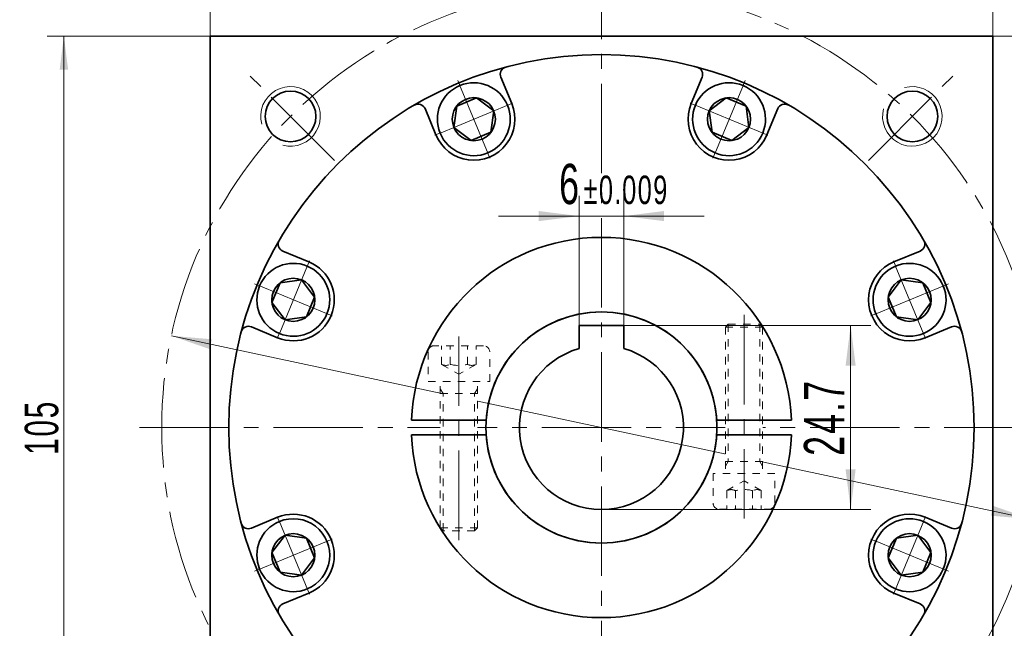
# Model space of a CAD drawing. Header units: millimetres. Extents: x 3821 to 4581, y -174 to 374.
# Tile 6 of 8: x 4209 to 4341, y 206 to 288. Entities that reach past the tile are written whole.
import ezdxf

# ---------------------------------------------------------------- set-up
doc = ezdxf.new("R2010")
doc.units = ezdxf.units.MM
doc.set_wipeout_variables(frame=1)
doc.linetypes.add('点画线', pattern=[18, 12, -2, 2, -2])
doc.linetypes.add('虚线', pattern=[2, 1, -1])
doc.layers.get('0').update_dxf_attribs({"lineweight": 35})
for name, color, linetype, lineweight in [('中心线层', 1, '点画线', 18), ('尺寸线层', 3, 'Continuous', 18), ('粗实线层', 7, 'Continuous', 35), ('虚线层', 6, '虚线', 18)]:
    doc.layers.add(name, color=color, linetype=linetype, lineweight=lineweight)
doc.styles.add('标准', font='txt', dxfattribs={"width": 0.667})
doc.dimstyles.new('a4-1-1', dxfattribs={"dimtxt": 3, "dimasz": 3, "dimexe": 1.5, "dimexo": 0, "dimgap": 0.5, "dimtad": 1, "dimdec": 3, "dimdsep": 46, "dimtxsty": '标准', "dimblk": '_CAXARROW', "dimcen": 0, "dimdle": 6, "dimazin": 2, "dimtfac": 0.707107, "dimtdec": 3, "dimtix": 1, "dimtmove": 2, "dimatfit": 3, "dimfxl": 0, "dimfrac": 2, "dimtolj": 1, "dimarcsym": 0})
doc.dimstyles.new('a4-1-1.5', dxfattribs={"dimtxt": 4.5, "dimasz": 4.5, "dimexe": 2.25, "dimexo": 0, "dimgap": 0.75, "dimtad": 1, "dimdec": 3, "dimdsep": 46, "dimtxsty": '标准', "dimblk": '_CAXARROW', "dimcen": 0, "dimdle": 9, "dimazin": 2, "dimtfac": 0.707107, "dimtdec": 3, "dimtix": 1, "dimtmove": 2, "dimatfit": 3, "dimfxl": 0, "dimfrac": 2, "dimtolj": 1, "dimarcsym": 0})

# ---------------------------------------------------------------- blocks, each defined once
blk = doc.blocks.new('*X19')
at = {"layer": '尺寸线层', "linetype": 'Continuous'}
for points in [[(4234.45, 303.31), (4239.85, 303.98), (4239.85, 302.63)], [(4339.45, 303.31), (4334.05, 303.98), (4334.05, 302.63)]]:
    blk.add_hatch(color=0, dxfattribs=at).paths.add_polyline_path(points, flags=0)
at = {"layer": '尺寸线层', "color": 0, "linetype": 'Continuous'}
for p, q in [((4234.45, 285.41), (4234.45, 306.01)), ((4339.45, 285.41), (4339.45, 306.01)), ((4234.45, 303.31), (4339.45, 303.31))]:
    blk.add_line(p, q, dxfattribs=at)
at = {"layer": '尺寸线层', "color": 0, "insert": (4286.95, 306.88), "char_height": 5.4, "width": 14.0022, "attachment_point": 5, "line_spacing_factor": 1.15057, "style": '标准'}
blk.add_mtext('\\T1.1;105', dxfattribs=at)
blk = doc.blocks.new('_CAXARROW')
blk.add_hatch(color=0).paths.add_polyline_path([(0, 0), (-1, 0.125), (-1, -0.125)], flags=0)
blk = doc.blocks.new('*X20')
at = {"layer": '尺寸线层', "linetype": 'Continuous'}
for points in [[(4214.82, 285.41), (4215.39, 280.91), (4214.26, 280.91)], [(4214.82, 180.41), (4215.39, 184.91), (4214.26, 184.91)]]:
    blk.add_hatch(color=0, dxfattribs=at).paths.add_polyline_path(points, flags=0)
at = {"layer": '尺寸线层', "color": 0, "linetype": 'Continuous'}
for p, q in [((4234.45, 285.41), (4212.57, 285.41)), ((4214.82, 285.41), (4214.82, 180.41)), ((4234.45, 180.41), (4212.57, 180.41))]:
    blk.add_line(p, q, dxfattribs=at)
at = {"layer": '尺寸线层', "color": 0, "insert": (4211.85, 232.91), "char_height": 4.5, "width": 11.6685, "attachment_point": 5, "rotation": 90, "line_spacing_factor": 1.15057, "style": '标准'}
blk.add_mtext('\\T1.1;105', dxfattribs=at)
blk = doc.blocks.new('*X21')
at = {"layer": '中心线层', "linetype": '点画线', "lineweight": 18}
for p, q in [((0, -5.64), (0, 5.64)), ((-5.64, 0), (5.64, 0))]:
    blk.add_line(p, q, dxfattribs=at)
at = {"layer": '粗实线层'}
for p, q in [((-2.89, 0), (-1.44, 2.5)), ((-1.44, 2.5), (1.44, 2.5)), ((2.89, 0), (1.44, 2.5)), ((2.89, 0), (1.44, 2.5)), ((-2.89, 0), (-1.44, -2.5)), ((2.89, 0), (1.44, -2.5)), ((-1.44, -2.5), (1.44, -2.5))]:
    blk.add_line(p, q, dxfattribs=at)
blk.add_circle((0, 0), 2.89, dxfattribs=at)
for start, end in [(0, 180), (180, 360)]:
    blk.add_arc((0, 0), 4.89, start, end, dxfattribs=at)
blk = doc.blocks.new('*X26')
at = {"layer": '尺寸线层', "linetype": 'Continuous'}
for points in [[(4229.25, 245.21), (4234.39, 243.42), (4234.67, 244.74)], [(4344.65, 220.61), (4339.23, 221.08), (4339.51, 222.4)]]:
    blk.add_hatch(color=0, dxfattribs=at).paths.add_polyline_path(points, flags=0)
at = {"layer": '尺寸线层', "color": 0, "linetype": 'Continuous'}
blk.add_line((4363.01, 216.7), (4229.25, 245.21), dxfattribs=at)
at = {"layer": '尺寸线层', "color": 0, "insert": (4358.13, 221.64), "char_height": 5.4, "width": 23.2228, "attachment_point": 5, "rotation": 347.9695, "line_spacing_factor": 1.15057, "style": '标准'}
blk.add_mtext('\\T1.1;%%C118', dxfattribs=at)
blk = doc.blocks.new('*X28')
at = {"layer": '中心线层'}
blk.add_line((21.25, 0), (-6.07, 0), dxfattribs=at)
at = {"layer": '虚线层'}
for p, q in [((0, 4.14), (-3.99, 4.14)), ((0, -4.14), (0, 4.14)), ((-4.82, 3.31), (-4.82, -3.31)), ((-2.32, 2.31), (-4.82, 2.31)), ((-2.32, 2.31), (-0.99, 0)), ((19.62, 2.5), (0, 2.5)), ((1.6, 2.12), (0.95, 2.5)), ((1.6, -2.5), (1.6, 2.5)), ((20, 2.12), (1.6, 2.12)), ((19.62, 2.5), (19.62, -2.5)), ((20, 2.12), (19.62, 2.5)), ((20, 2.12), (20, -2.12)), ((-2.32, 1.15), (-4.82, 1.15)), ((-2.32, -2.31), (-0.99, 0)), ((-2.32, -1.15), (-4.82, -1.15)), ((-2.32, -2.31), (-4.82, -2.31)), ((19.62, -2.5), (0, -2.5)), ((1.6, -2.12), (0.95, -2.5)), ((20, -2.12), (1.6, -2.12)), ((20, -2.12), (19.62, -2.5)), ((-3.99, -4.14), (0, -4.14))]:
    blk.add_line(p, q, dxfattribs=at)
for centre, radius, start, end in [((-3.99, 3.31), 0.828, 90, 180), ((-3.47, 1.73), 1.29, 333.4349, 26.5651), ((-6.71, 0), 4.54, 345.2529, 14.7471), ((-3.47, -1.73), 1.29, 333.4349, 26.5651), ((-3.99, -3.31), 0.828, 180, 270)]:
    blk.add_arc(centre, radius, start, end, dxfattribs=at)
blk = doc.blocks.new('45ghkkl_2')
for points in [[(19.13, 13.85), (18.47, 13.85), (18.47, 13.85), (17, 13.85), (17, 13.85), (16.63, 13.47), (16.63, 13.47), (16.63, -4.55), (16.63, -4.55), (16.63, -5.2), (16.63, -5.2), (16.63, -6.15), (16.63, -6.15), (14.99, -6.15), (14.99, -6.15), (14.99, -10.15), (14.99, -10.15), (14.99, -10.19), (14.99, -10.23), (15, -10.28), (15, -10.32), (15.01, -10.36), (15.03, -10.4), (15.04, -10.44), (15.06, -10.48), (15.08, -10.52), (15.1, -10.56), (15.12, -10.6), (15.14, -10.63), (15.17, -10.67), (15.2, -10.7), (15.23, -10.73), (15.26, -10.76), (15.29, -10.79), (15.33, -10.82), (15.36, -10.84), (15.4, -10.86), (15.44, -10.88), (15.48, -10.9), (15.52, -10.92), (15.56, -10.93), (15.6, -10.95), (15.64, -10.96), (15.68, -10.96), (15.73, -10.97), (15.77, -10.97), (15.81, -10.97), (15.81, -10.97), (16.82, -10.97), (16.82, -10.97), (17.97, -10.97), (17.97, -10.97), (18.47, -10.97), (18.47, -10.97), (19.13, -10.97), (19.13, -10.97), (20.28, -10.97), (20.28, -10.97), (21.44, -10.97), (21.44, -10.97), (22.44, -10.97), (22.44, -10.97), (22.48, -10.97), (22.52, -10.97), (22.57, -10.96), (22.61, -10.96), (22.65, -10.95), (22.69, -10.93), (22.74, -10.92), (22.78, -10.9), (22.81, -10.88), (22.85, -10.86), (22.89, -10.84), (22.93, -10.82), (22.96, -10.79), (22.99, -10.76), (23.02, -10.73), (23.05, -10.7), (23.08, -10.67), (23.11, -10.63), (23.13, -10.6), (23.16, -10.56), (23.18, -10.52), (23.19, -10.48), (23.21, -10.44), (23.23, -10.4), (23.24, -10.36), (23.25, -10.32), (23.26, -10.28), (23.26, -10.23), (23.27, -10.19), (23.27, -10.15), (23.27, -10.15), (23.27, -6.15), (23.27, -6.15), (21.63, -6.15), (21.63, -6.15), (21.63, -5.2), (21.63, -5.2), (21.63, -4.55), (21.63, -4.55), (21.63, 13.47), (21.63, 13.47), (21.25, 13.85), (21.25, 13.85)], [(-19.13, -13.85), (-18.47, -13.85), (-18.47, -13.85), (-17, -13.85), (-17, -13.85), (-16.63, -13.47), (-16.63, -13.47), (-16.63, 4.55), (-16.63, 4.55), (-16.63, 5.2), (-16.63, 5.2), (-16.63, 6.15), (-16.63, 6.15), (-14.99, 6.15), (-14.99, 6.15), (-14.99, 10.15), (-14.99, 10.15), (-14.99, 10.19), (-14.99, 10.23), (-15, 10.28), (-15, 10.32), (-15.01, 10.36), (-15.03, 10.4), (-15.04, 10.44), (-15.06, 10.48), (-15.08, 10.52), (-15.1, 10.56), (-15.12, 10.6), (-15.14, 10.63), (-15.17, 10.67), (-15.2, 10.7), (-15.23, 10.73), (-15.26, 10.76), (-15.29, 10.79), (-15.33, 10.82), (-15.36, 10.84), (-15.4, 10.86), (-15.44, 10.88), (-15.48, 10.9), (-15.52, 10.92), (-15.56, 10.93), (-15.6, 10.95), (-15.64, 10.96), (-15.68, 10.96), (-15.73, 10.97), (-15.77, 10.97), (-15.81, 10.97), (-15.81, 10.97), (-16.82, 10.97), (-16.82, 10.97), (-17.97, 10.97), (-17.97, 10.97), (-18.47, 10.97), (-18.47, 10.97), (-19.13, 10.97), (-19.13, 10.97), (-20.28, 10.97), (-20.28, 10.97), (-21.44, 10.97), (-21.44, 10.97), (-22.44, 10.97), (-22.44, 10.97), (-22.48, 10.97), (-22.52, 10.97), (-22.57, 10.96), (-22.61, 10.96), (-22.65, 10.95), (-22.69, 10.93), (-22.74, 10.92), (-22.78, 10.9), (-22.81, 10.88), (-22.85, 10.86), (-22.89, 10.84), (-22.93, 10.82), (-22.96, 10.79), (-22.99, 10.76), (-23.02, 10.73), (-23.05, 10.7), (-23.08, 10.67), (-23.11, 10.63), (-23.13, 10.6), (-23.16, 10.56), (-23.18, 10.52), (-23.19, 10.48), (-23.21, 10.44), (-23.23, 10.4), (-23.24, 10.36), (-23.25, 10.32), (-23.26, 10.28), (-23.26, 10.23), (-23.27, 10.19), (-23.27, 10.15), (-23.27, 10.15), (-23.27, 6.15), (-23.27, 6.15), (-21.63, 6.15), (-21.63, 6.15), (-21.63, 5.2), (-21.63, 5.2), (-21.63, 4.55), (-21.63, 4.55), (-21.63, -13.47), (-21.63, -13.47), (-21.25, -13.85), (-21.25, -13.85)]]:
    blk.add_wipeout(points).dxf.layer = '粗实线层'
at = {"layer": '粗实线层'}
for p, q in [((-25.48, 1), (-15.47, 1)), ((15.47, 1), (25.48, 1)), ((-25.48, -1), (-15.47, -1)), ((15.47, -1), (25.48, -1))]:
    blk.add_line(p, q, dxfattribs=at)
for radius, start, end in [(25.5, 2.2475, 177.7525), (15.5, 3.6991, 176.3009), (25.5, 182.2475, 357.7525), (15.5, 183.6991, 356.3009)]:
    blk.add_arc((0, 0), radius, start, end, dxfattribs=at)
for p, rotation in [((19.13, -6.15), 90), ((-19.13, 6.15), 270)]:
    blk.add_blockref('*X28', p, dxfattribs=dict(at, rotation=rotation))
blk = doc.blocks.new('*X29')
at = {"layer": '尺寸线层', "linetype": 'Continuous'}
for points in [[(4320.39, 246.61), (4321.06, 241.21), (4319.71, 241.21)], [(4320.39, 221.91), (4321.06, 227.31), (4319.71, 227.31)]]:
    blk.add_hatch(color=0, dxfattribs=at).paths.add_polyline_path(points, flags=0)
at = {"layer": '尺寸线层', "color": 0, "linetype": 'Continuous'}
for p, q in [((4289.95, 246.61), (4323.09, 246.61)), ((4320.39, 246.61), (4320.39, 221.91)), ((4286.95, 221.91), (4323.09, 221.91))]:
    blk.add_line(p, q, dxfattribs=at)
at = {"layer": '尺寸线层', "color": 0, "insert": (4316.82, 234.26), "char_height": 5.4, "width": 19.7573, "attachment_point": 5, "rotation": 90, "line_spacing_factor": 1.15057, "style": '标准'}
blk.add_mtext('\\T1.1;24.7', dxfattribs=at)
blk = doc.blocks.new('*X31')
at = {"layer": '尺寸线层', "color": 0, "char_height": 5.4, "attachment_point": 1, "line_spacing_factor": 1.15057, "style": '标准'}
for s, insert, width in [('\\T1.1;6', (4281.27, 268.27), 63.0097), ('\\T1.1;{\\H0.707107x;%%P0.009}', (4284.55, 266.69), 52.8645)]:
    blk.add_mtext(s, dxfattribs=dict(at, insert=insert, width=width))
blk = doc.blocks.new('*X30')
at = {"layer": '尺寸线层', "linetype": 'Continuous'}
for points in [[(4283.95, 261.26), (4278.55, 260.59), (4278.55, 261.94)], [(4289.95, 261.26), (4295.35, 260.59), (4295.35, 261.94)]]:
    blk.add_hatch(color=0, dxfattribs=at).paths.add_polyline_path(points, flags=0)
at = {"layer": '尺寸线层', "color": 0, "linetype": 'Continuous'}
for p, q in [((4283.95, 246.61), (4283.95, 263.96)), ((4289.95, 246.61), (4289.95, 263.96)), ((4300.75, 261.26), (4273.15, 261.26))]:
    blk.add_line(p, q, dxfattribs=at)
at = {"layer": '尺寸线层', "color": 0}
blk.add_blockref('*X31', (0, 0), dxfattribs=at)
blk = doc.blocks.new('*X47')
at = {"layer": '尺寸线层', "linetype": 'Continuous'}
for points in [[(4407.9, 285.41), (4407.52, 282.41), (4408.27, 282.41)], [(4407.9, 38.41), (4407.52, 41.41), (4408.27, 41.41)]]:
    blk.add_hatch(color=0, dxfattribs=at).paths.add_polyline_path(points, flags=0)
at = {"layer": '尺寸线层', "color": 0, "linetype": 'Continuous'}
for p, q in [((4339.45, 285.41), (4409.4, 285.41)), ((4407.9, 38.41), (4407.9, 285.41)), ((4331.95, 38.41), (4409.4, 38.41))]:
    blk.add_line(p, q, dxfattribs=at)
at = {"layer": '尺寸线层', "color": 0, "insert": (4404.92, 161.91), "char_height": 5, "width": 13.2174, "attachment_point": 5, "rotation": 90, "line_spacing_factor": 1.15057, "style": '标准'}
blk.add_mtext('\\T1.1;247', dxfattribs=at)
blk = doc.blocks.new('*X48')
at = {"layer": '尺寸线层', "linetype": 'Continuous'}
for points in [[(4369.85, 232.91), (4370.22, 229.91), (4369.47, 229.91)], [(4369.85, 38.41), (4370.22, 41.41), (4369.47, 41.41)]]:
    blk.add_hatch(color=0, dxfattribs=at).paths.add_polyline_path(points, flags=0)
at = {"layer": '尺寸线层', "color": 0, "linetype": 'Continuous'}
for p, q in [((4348.95, 232.91), (4371.35, 232.91)), ((4369.85, 232.91), (4369.85, 38.41)), ((4331.95, 38.41), (4371.35, 38.41))]:
    blk.add_line(p, q, dxfattribs=at)
at = {"layer": '尺寸线层', "color": 0, "insert": (4366.88, 135.66), "char_height": 5, "width": 23.1179, "attachment_point": 5, "rotation": 90, "line_spacing_factor": 1.15057, "style": '标准'}
blk.add_mtext('\\T1.1;194.5', dxfattribs=at)

msp = doc.modelspace()

# ---------------------------------------------------------------- linework, layer by layer
at = {"color": 7, "linetype": 'Continuous', "lineweight": 0}
for centre, start, end in [((4245.2315, 274.6294), 255, 195), ((4245.2315, 274.6294), 255, 195), ((4328.6701, 274.6294), 165, 105), ((4328.6701, 274.6294), 165, 105)]:
    msp.add_arc(centre, 4, start, end, dxfattribs=at)
at = {"layer": '中心线层'}
for p, q in [((4286.9508, 33.0031), (4286.9508, 293.6722)), ((4251.128, 268.7329), (4239.2323, 280.6286)), ((4322.7736, 268.7329), (4334.6693, 280.6286)), ((4224.9508, 232.9101), (4348.9508, 232.9101))]:
    msp.add_line(p, q, dxfattribs=at)
at = {"layer": '粗实线层'}
for p, q in [((4234.4508, 285.4101), (4234.4508, 180.4101)), ((4234.4508, 285.4101), (4339.4508, 285.4101)), ((4339.4508, 285.4101), (4339.4508, 180.4101)), ((4298.9945, 276.3585), (4300.4552, 279.8849)), ((4264.7444, 272.149), (4263.2837, 275.6754)), ((4326.1896, 255.1165), (4329.716, 256.5772)), ((4243.5024, 244.9539), (4239.976, 246.4145)), ((4330.3991, 220.8664), (4333.9256, 219.4057)), ((4247.7119, 210.7037), (4244.1855, 209.243))]:
    msp.add_line(p, q, dxfattribs=at)
for centre, radius in [((4286.9508, 232.9101), 50), ((4245.2315, 274.6294), 3.4), ((4328.6701, 274.6294), 3.4)]:
    msp.add_circle(centre, radius, dxfattribs=at)
for centre, radius, start, end in [((4274.3702, 280.2676), 1, 104.877013, 202.500025), ((4299.5313, 280.2676), 1, 337.499975, 75.122987), ((4262.3598, 275.2927), 1, 22.499975, 120.122987), ((4269.8257, 274.2537), 5.5, 202.5, 22.5), ((4304.0759, 274.2537), 5.5, 157.5, 337.5), ((4311.5418, 275.2927), 1, 59.877013, 157.500025), ((4244.5682, 257.5011), 1, 149.877013, 247.500025), ((4329.3334, 257.5011), 1, 292.499975, 30.122987), ((4245.6072, 250.0352), 5.5, 247.5, 67.5), ((4328.2944, 250.0352), 5.5, 112.5, 292.5), ((4239.5933, 245.4907), 1, 67.499975, 165.122987), ((4334.3082, 245.4907), 1, 14.877013, 112.500025), ((4245.6072, 215.785), 5.5, 292.5, 112.5), ((4328.2944, 215.785), 5.5, 67.5, 247.5), ((4239.5933, 220.3296), 1, 194.877013, 292.500025), ((4334.3082, 220.3296), 1, 247.499975, 345.122987), ((4244.5682, 208.3191), 1, 112.499975, 210.122987), ((4329.3334, 208.3191), 1, 329.877013, 67.500025)]:
    msp.add_arc(centre, radius, start, end, dxfattribs=at)

# ---------------------------------------------------------------- dimensions: what is measured, and where the dimension line sits
at = {"layer": '尺寸线层'}
for base, p2, angle, dimstyle, picture, middle in [((4339.4508, 303.3056), (4339.4508, 285.4101), 0, 'a4-1-1', '*X19', (4286.9508, 306.8764)), ((4214.8227, 180.4101), (4234.4508, 180.4101), 270, 'a4-1-1.5', '*X20', (4211.847, 232.9101))]:
    dim = msp.add_linear_dim(base=base, p1=(4234.4508, 285.4101), p2=p2, angle=angle, dimstyle=dimstyle, override={"dimsah": 1, "dimtfill": 1, "dimtzin": 8}, dxfattribs=at)
    dim.commit()
    dim.dimension.update_dxf_attribs({"geometry": picture, "text_midpoint": middle})

# ---------------------------------------------------------------- next in the draw order: wipeouts: each hides what was drawn before it
for points in [[(4274.3435, 276.125), (4274.3329, 276.1504), (4274.3222, 276.1757), (4274.3113, 276.2009), (4274.3003, 276.2261), (4274.2891, 276.2512), (4274.2778, 276.2763), (4274.2664, 276.3012), (4274.2548, 276.3262), (4274.2431, 276.351), (4274.2312, 276.3758), (4274.2192, 276.4005), (4274.2071, 276.4252), (4274.1948, 276.4498), (4274.1824, 276.4743), (4274.1699, 276.4987), (4274.1572, 276.5231), (4274.1444, 276.5474), (4274.1314, 276.5716), (4274.1183, 276.5958), (4274.1051, 276.6199), (4274.0918, 276.6439), (4274.0783, 276.6678), (4274.0646, 276.6917), (4274.0509, 276.7154), (4274.037, 276.7391), (4274.0229, 276.7628), (4274.0088, 276.7863), (4273.9945, 276.8098), (4273.98, 276.8332), (4273.9655, 276.8565), (4273.9655, 276.8565), (4273.8393, 277.0471), (4273.7044, 277.2315), (4273.5611, 277.4095), (4273.4095, 277.5806), (4273.2502, 277.7444), (4273.0833, 277.9006), (4272.9094, 278.0488), (4272.7287, 278.1888), (4272.5417, 278.3201), (4272.3487, 278.4426), (4272.1502, 278.5559), (4271.9467, 278.6598), (4271.7385, 278.7541), (4271.5261, 278.8385), (4271.31, 278.913), (4271.0907, 278.9773), (4270.8686, 279.0312), (4270.6443, 279.0747), (4270.4181, 279.1077), (4270.1907, 279.1301), (4269.9624, 279.1418), (4269.7339, 279.1429), (4269.5056, 279.1332), (4269.2779, 279.1129), (4269.0515, 279.082), (4268.8267, 279.0406), (4268.6042, 278.9887), (4268.3843, 278.9264), (4268.1675, 278.854), (4267.9544, 278.7715), (4267.9544, 278.7715), (4267.7453, 278.6791), (4267.5408, 278.5771), (4267.3413, 278.4656), (4267.1472, 278.3449), (4266.959, 278.2153), (4266.777, 278.077), (4266.6017, 277.9304), (4266.4335, 277.7758), (4266.2726, 277.6134), (4266.1195, 277.4437), (4265.9745, 277.2671), (4265.8379, 277.0838), (4265.71, 276.8944), (4265.5911, 276.6992), (4265.4815, 276.4987), (4265.3813, 276.2933), (4265.2909, 276.0834), (4265.2104, 275.8695), (4265.1399, 275.6521), (4265.0797, 275.4317), (4265.0298, 275.2086), (4264.9905, 274.9835), (4264.9616, 274.7568), (4264.9434, 274.529), (4264.9359, 274.3005), (4264.9391, 274.072), (4264.9529, 273.8439), (4264.9774, 273.6167), (4265.0124, 273.3908), (4265.058, 273.1669), (4265.058, 273.1669), (4265.0642, 273.1401), (4265.0705, 273.1134), (4265.077, 273.0867), (4265.0836, 273.06), (4265.0904, 273.0334), (4265.0973, 273.0068), (4265.1044, 272.9802), (4265.1117, 272.9537), (4265.119, 272.9273), (4265.1266, 272.9008), (4265.1342, 272.8745), (4265.1421, 272.8481), (4265.15, 272.8218), (4265.1582, 272.7956), (4265.1664, 272.7694), (4265.1748, 272.7432), (4265.1834, 272.7171), (4265.1921, 272.691), (4265.201, 272.665), (4265.21, 272.6391), (4265.2191, 272.6132), (4265.2284, 272.5873), (4265.2378, 272.5615), (4265.2474, 272.5357), (4265.2571, 272.51), (4265.267, 272.4844), (4265.277, 272.4588), (4265.2872, 272.4333), (4265.2975, 272.4078), (4265.3079, 272.3824), (4265.3079, 272.3824), (4265.4121, 272.1485), (4265.5283, 271.9204), (4265.6563, 271.6987), (4265.7957, 271.484), (4265.9462, 271.2769), (4266.1073, 271.0779), (4266.2786, 270.8877), (4266.4596, 270.7066), (4266.6499, 270.5353), (4266.8489, 270.3742), (4267.056, 270.2237), (4267.2707, 270.0843), (4267.4924, 269.9563), (4267.7205, 269.8401), (4267.9544, 269.7359), (4268.1934, 269.6442), (4268.4369, 269.5651), (4268.6841, 269.4988), (4268.9346, 269.4456), (4269.1874, 269.4056), (4269.442, 269.3788), (4269.6977, 269.3654), (4269.9537, 269.3654), (4270.2094, 269.3788), (4270.464, 269.4056), (4270.7168, 269.4456), (4270.9672, 269.4988), (4271.2145, 269.5651), (4271.458, 269.6442), (4271.697, 269.7359), (4271.697, 269.7359), (4271.9309, 269.8401), (4272.159, 269.9563), (4272.3807, 270.0843), (4272.5954, 270.2237), (4272.8025, 270.3742), (4273.0015, 270.5353), (4273.1917, 270.7066), (4273.3728, 270.8877), (4273.5441, 271.0779), (4273.7052, 271.2769), (4273.8557, 271.484), (4273.9951, 271.6987), (4274.1231, 271.9204), (4274.2393, 272.1485), (4274.3435, 272.3824), (4274.4352, 272.6214), (4274.5143, 272.8649), (4274.5806, 273.1122), (4274.6338, 273.3626), (4274.6739, 273.6154), (4274.7006, 273.8701), (4274.714, 274.1257), (4274.714, 274.3817), (4274.7006, 274.6374), (4274.6739, 274.892), (4274.6338, 275.1449), (4274.5806, 275.3953), (4274.5143, 275.6426), (4274.4352, 275.886)], [(4308.5936, 272.3824), (4308.6041, 272.4078), (4308.6144, 272.4333), (4308.6245, 272.4588), (4308.6345, 272.4844), (4308.6444, 272.51), (4308.6541, 272.5357), (4308.6637, 272.5615), (4308.6732, 272.5873), (4308.6825, 272.6132), (4308.6916, 272.6391), (4308.7006, 272.665), (4308.7094, 272.691), (4308.7182, 272.7171), (4308.7267, 272.7432), (4308.7351, 272.7694), (4308.7434, 272.7956), (4308.7515, 272.8218), (4308.7595, 272.8481), (4308.7673, 272.8745), (4308.775, 272.9008), (4308.7825, 272.9273), (4308.7899, 272.9537), (4308.7971, 272.9802), (4308.8042, 273.0068), (4308.8111, 273.0334), (4308.8179, 273.06), (4308.8246, 273.0867), (4308.831, 273.1134), (4308.8374, 273.1401), (4308.8436, 273.1669), (4308.8436, 273.1669), (4308.8891, 273.3908), (4308.9242, 273.6167), (4308.9487, 273.8439), (4308.9625, 274.072), (4308.9656, 274.3005), (4308.9581, 274.529), (4308.9399, 274.7568), (4308.9111, 274.9835), (4308.8717, 275.2086), (4308.8219, 275.4317), (4308.7616, 275.6521), (4308.6912, 275.8695), (4308.6107, 276.0834), (4308.5202, 276.2933), (4308.4201, 276.4987), (4308.3104, 276.6992), (4308.1915, 276.8944), (4308.0637, 277.0838), (4307.9271, 277.2671), (4307.7821, 277.4437), (4307.629, 277.6134), (4307.4681, 277.7758), (4307.2998, 277.9304), (4307.1245, 278.077), (4306.9426, 278.2153), (4306.7543, 278.3449), (4306.5602, 278.4656), (4306.3607, 278.5771), (4306.1562, 278.6791), (4305.9472, 278.7715), (4305.9472, 278.7715), (4305.7341, 278.854), (4305.5173, 278.9264), (4305.2974, 278.9887), (4305.0748, 279.0406), (4304.8501, 279.082), (4304.6236, 279.1129), (4304.396, 279.1332), (4304.1676, 279.1429), (4303.9391, 279.1418), (4303.7109, 279.1301), (4303.4834, 279.1077), (4303.2573, 279.0747), (4303.0329, 279.0312), (4302.8108, 278.9773), (4302.5915, 278.913), (4302.3754, 278.8385), (4302.1631, 278.7541), (4301.9549, 278.6598), (4301.7513, 278.5559), (4301.5529, 278.4426), (4301.3599, 278.3201), (4301.1729, 278.1888), (4300.9922, 278.0488), (4300.8182, 277.9006), (4300.6514, 277.7444), (4300.492, 277.5806), (4300.3405, 277.4095), (4300.1971, 277.2315), (4300.0622, 277.0471), (4299.9361, 276.8565), (4299.9361, 276.8565), (4299.9215, 276.8332), (4299.9071, 276.8098), (4299.8928, 276.7863), (4299.8786, 276.7628), (4299.8646, 276.7391), (4299.8507, 276.7154), (4299.8369, 276.6917), (4299.8233, 276.6678), (4299.8098, 276.6439), (4299.7964, 276.6199), (4299.7832, 276.5958), (4299.7701, 276.5716), (4299.7572, 276.5474), (4299.7443, 276.5231), (4299.7317, 276.4987), (4299.7191, 276.4743), (4299.7067, 276.4498), (4299.6944, 276.4252), (4299.6823, 276.4005), (4299.6703, 276.3758), (4299.6585, 276.351), (4299.6467, 276.3262), (4299.6352, 276.3012), (4299.6237, 276.2763), (4299.6124, 276.2512), (4299.6013, 276.2261), (4299.5903, 276.2009), (4299.5794, 276.1757), (4299.5687, 276.1504), (4299.5581, 276.125), (4299.5581, 276.125), (4299.4663, 275.886), (4299.3872, 275.6426), (4299.321, 275.3953), (4299.2677, 275.1449), (4299.2277, 274.892), (4299.2009, 274.6374), (4299.1875, 274.3817), (4299.1875, 274.1257), (4299.2009, 273.8701), (4299.2277, 273.6154), (4299.2677, 273.3626), (4299.321, 273.1122), (4299.3872, 272.8649), (4299.4663, 272.6214), (4299.5581, 272.3824), (4299.6622, 272.1485), (4299.7784, 271.9204), (4299.9065, 271.6987), (4300.0459, 271.484), (4300.1964, 271.2769), (4300.3575, 271.0779), (4300.5288, 270.8877), (4300.7098, 270.7066), (4300.9001, 270.5353), (4301.099, 270.3742), (4301.3061, 270.2237), (4301.5208, 270.0843), (4301.7426, 269.9563), (4301.9707, 269.8401), (4302.2045, 269.7359), (4302.2045, 269.7359), (4302.4435, 269.6442), (4302.687, 269.5651), (4302.9343, 269.4988), (4303.1847, 269.4456), (4303.4376, 269.4056), (4303.6922, 269.3788), (4303.9479, 269.3654), (4304.2039, 269.3654), (4304.4595, 269.3788), (4304.7141, 269.4056), (4304.967, 269.4456), (4305.2174, 269.4988), (4305.4647, 269.5651), (4305.7082, 269.6442), (4305.9472, 269.7359), (4306.1811, 269.8401), (4306.4092, 269.9563), (4306.6309, 270.0843), (4306.8456, 270.2237), (4307.0527, 270.3742), (4307.2517, 270.5353), (4307.4419, 270.7066), (4307.6229, 270.8877), (4307.7942, 271.0779), (4307.9554, 271.2769), (4308.1058, 271.484), (4308.2453, 271.6987), (4308.3733, 271.9204), (4308.4895, 272.1485)], [(4247.4785, 254.553), (4247.4531, 254.5634), (4247.4276, 254.5737), (4247.4021, 254.5839), (4247.3765, 254.5939), (4247.3508, 254.6037), (4247.3251, 254.6135), (4247.2994, 254.6231), (4247.2736, 254.6325), (4247.2477, 254.6418), (4247.2218, 254.6509), (4247.1959, 254.6599), (4247.1698, 254.6688), (4247.1438, 254.6775), (4247.1177, 254.686), (4247.0915, 254.6945), (4247.0653, 254.7027), (4247.0391, 254.7108), (4247.0128, 254.7188), (4246.9864, 254.7266), (4246.9601, 254.7343), (4246.9336, 254.7418), (4246.9072, 254.7492), (4246.8807, 254.7565), (4246.8541, 254.7635), (4246.8275, 254.7705), (4246.8009, 254.7773), (4246.7742, 254.7839), (4246.7475, 254.7904), (4246.7208, 254.7967), (4246.694, 254.8029), (4246.694, 254.8029), (4246.4701, 254.8485), (4246.2442, 254.8835), (4246.017, 254.908), (4245.7889, 254.9218), (4245.5604, 254.925), (4245.3319, 254.9174), (4245.1041, 254.8992), (4244.8774, 254.8704), (4244.6523, 254.8311), (4244.4292, 254.7812), (4244.2088, 254.721), (4243.9914, 254.6505), (4243.7775, 254.57), (4243.5676, 254.4795), (4243.3622, 254.3794), (4243.1616, 254.2698), (4242.9665, 254.1509), (4242.777, 254.023), (4242.5938, 253.8864), (4242.4172, 253.7414), (4242.2475, 253.5883), (4242.0851, 253.4274), (4241.9305, 253.2592), (4241.7838, 253.0839), (4241.6456, 252.9019), (4241.516, 252.7137), (4241.3953, 252.5196), (4241.2838, 252.3201), (4241.1818, 252.1156), (4241.0894, 251.9065), (4241.0894, 251.9065), (4241.0069, 251.6934), (4240.9344, 251.4766), (4240.8722, 251.2567), (4240.8203, 251.0342), (4240.7788, 250.8094), (4240.7479, 250.583), (4240.7277, 250.3553), (4240.718, 250.127), (4240.7191, 249.8984), (4240.7308, 249.6702), (4240.7532, 249.4428), (4240.7862, 249.2166), (4240.8297, 248.9922), (4240.8836, 248.7702), (4240.9479, 248.5508), (4241.0223, 248.3348), (4241.1068, 248.1224), (4241.2011, 247.9142), (4241.305, 247.7107), (4241.4183, 247.5122), (4241.5408, 247.3192), (4241.6721, 247.1322), (4241.8121, 246.9515), (4241.9603, 246.7775), (4242.1165, 246.6107), (4242.2803, 246.4513), (4242.4514, 246.2998), (4242.6294, 246.1564), (4242.8138, 246.0215), (4243.0044, 245.8954), (4243.0044, 245.8954), (4243.0277, 245.8809), (4243.0511, 245.8664), (4243.0746, 245.8521), (4243.0981, 245.838), (4243.1217, 245.8239), (4243.1454, 245.81), (4243.1692, 245.7963), (4243.1931, 245.7826), (4243.217, 245.7691), (4243.241, 245.7558), (4243.2651, 245.7425), (4243.2893, 245.7295), (4243.3135, 245.7165), (4243.3378, 245.7037), (4243.3622, 245.691), (4243.3866, 245.6784), (4243.4111, 245.666), (4243.4357, 245.6538), (4243.4604, 245.6416), (4243.4851, 245.6296), (4243.5099, 245.6178), (4243.5347, 245.6061), (4243.5596, 245.5945), (4243.5846, 245.5831), (4243.6097, 245.5718), (4243.6348, 245.5606), (4243.66, 245.5496), (4243.6852, 245.5387), (4243.7105, 245.528), (4243.7358, 245.5174), (4243.7358, 245.5174), (4243.9749, 245.4257), (4244.2183, 245.3466), (4244.4656, 245.2803), (4244.716, 245.2271), (4244.9689, 245.187), (4245.2235, 245.1603), (4245.4792, 245.1469), (4245.7352, 245.1469), (4245.9908, 245.1603), (4246.2454, 245.187), (4246.4983, 245.2271), (4246.7487, 245.2803), (4246.996, 245.3466), (4247.2395, 245.4257), (4247.4785, 245.5174), (4247.7124, 245.6216), (4247.9405, 245.7378), (4248.1622, 245.8658), (4248.3769, 246.0052), (4248.584, 246.1557), (4248.783, 246.3168), (4248.9732, 246.4881), (4249.1543, 246.6691), (4249.3256, 246.8594), (4249.4867, 247.0583), (4249.6371, 247.2655), (4249.7766, 247.4802), (4249.9046, 247.7019), (4250.0208, 247.93), (4250.1249, 248.1639), (4250.1249, 248.1639), (4250.2167, 248.4029), (4250.2958, 248.6464), (4250.3621, 248.8936), (4250.4153, 249.1441), (4250.4553, 249.3969), (4250.4821, 249.6515), (4250.4955, 249.9072), (4250.4955, 250.1632), (4250.4821, 250.4189), (4250.4553, 250.6735), (4250.4153, 250.9263), (4250.3621, 251.1767), (4250.2958, 251.424), (4250.2167, 251.6675), (4250.1249, 251.9065), (4250.0208, 252.1404), (4249.9046, 252.3685), (4249.7766, 252.5902), (4249.6371, 252.8049), (4249.4867, 253.012), (4249.3256, 253.211), (4249.1543, 253.4012), (4248.9732, 253.5823), (4248.783, 253.7536), (4248.584, 253.9147), (4248.3769, 254.0652), (4248.1622, 254.2046), (4247.9405, 254.3326), (4247.7124, 254.4488)], [(4330.1657, 245.5174), (4330.1911, 245.528), (4330.2164, 245.5387), (4330.2416, 245.5496), (4330.2668, 245.5606), (4330.2919, 245.5718), (4330.3169, 245.5831), (4330.3419, 245.5945), (4330.3668, 245.6061), (4330.3917, 245.6178), (4330.4165, 245.6296), (4330.4412, 245.6416), (4330.4658, 245.6538), (4330.4904, 245.666), (4330.5149, 245.6784), (4330.5394, 245.691), (4330.5638, 245.7037), (4330.5881, 245.7165), (4330.6123, 245.7295), (4330.6365, 245.7425), (4330.6605, 245.7558), (4330.6845, 245.7691), (4330.7085, 245.7826), (4330.7323, 245.7963), (4330.7561, 245.81), (4330.7798, 245.8239), (4330.8034, 245.838), (4330.827, 245.8521), (4330.8505, 245.8664), (4330.8738, 245.8809), (4330.8971, 245.8954), (4330.8971, 245.8954), (4331.0877, 246.0215), (4331.2722, 246.1564), (4331.4502, 246.2998), (4331.6213, 246.4513), (4331.7851, 246.6107), (4331.9413, 246.7775), (4332.0895, 246.9515), (4332.2294, 247.1322), (4332.3608, 247.3192), (4332.4832, 247.5122), (4332.5966, 247.7107), (4332.7005, 247.9142), (4332.7948, 248.1224), (4332.8792, 248.3348), (4332.9537, 248.5508), (4333.0179, 248.7702), (4333.0719, 248.9922), (4333.1154, 249.2166), (4333.1484, 249.4428), (4333.1707, 249.6702), (4333.1825, 249.8984), (4333.1835, 250.127), (4333.1739, 250.3553), (4333.1536, 250.583), (4333.1227, 250.8094), (4333.0813, 251.0342), (4333.0294, 251.2567), (4332.9671, 251.4766), (4332.8947, 251.6934), (4332.8122, 251.9065), (4332.8122, 251.9065), (4332.7198, 252.1156), (4332.6178, 252.3201), (4332.5063, 252.5196), (4332.3856, 252.7137), (4332.256, 252.9019), (4332.1177, 253.0839), (4331.9711, 253.2592), (4331.8164, 253.4274), (4331.6541, 253.5883), (4331.4844, 253.7414), (4331.3078, 253.8864), (4331.1245, 254.023), (4330.9351, 254.1509), (4330.7399, 254.2698), (4330.5394, 254.3794), (4330.334, 254.4795), (4330.1241, 254.57), (4329.9102, 254.6505), (4329.6928, 254.721), (4329.4723, 254.7812), (4329.2493, 254.8311), (4329.0242, 254.8704), (4328.7974, 254.8992), (4328.5696, 254.9174), (4328.3412, 254.925), (4328.1127, 254.9218), (4327.8846, 254.908), (4327.6573, 254.8835), (4327.4315, 254.8485), (4327.2075, 254.8029), (4327.2075, 254.8029), (4327.1808, 254.7967), (4327.154, 254.7904), (4327.1273, 254.7839), (4327.1007, 254.7773), (4327.074, 254.7705), (4327.0475, 254.7635), (4327.0209, 254.7565), (4326.9944, 254.7492), (4326.9679, 254.7418), (4326.9415, 254.7343), (4326.9151, 254.7266), (4326.8888, 254.7188), (4326.8625, 254.7108), (4326.8362, 254.7027), (4326.81, 254.6945), (4326.7839, 254.686), (4326.7578, 254.6775), (4326.7317, 254.6688), (4326.7057, 254.6599), (4326.6797, 254.6509), (4326.6538, 254.6418), (4326.628, 254.6325), (4326.6022, 254.6231), (4326.5764, 254.6135), (4326.5507, 254.6037), (4326.5251, 254.5939), (4326.4995, 254.5839), (4326.474, 254.5737), (4326.4485, 254.5634), (4326.4231, 254.553), (4326.4231, 254.553), (4326.1892, 254.4488), (4325.9611, 254.3326), (4325.7394, 254.2046), (4325.5247, 254.0652), (4325.3175, 253.9147), (4325.1186, 253.7536), (4324.9283, 253.5823), (4324.7473, 253.4012), (4324.576, 253.211), (4324.4149, 253.012), (4324.2644, 252.8049), (4324.125, 252.5902), (4323.997, 252.3685), (4323.8807, 252.1404), (4323.7766, 251.9065), (4323.6849, 251.6675), (4323.6058, 251.424), (4323.5395, 251.1767), (4323.4863, 250.9263), (4323.4462, 250.6735), (4323.4195, 250.4189), (4323.4061, 250.1632), (4323.4061, 249.9072), (4323.4195, 249.6515), (4323.4462, 249.3969), (4323.4863, 249.1441), (4323.5395, 248.8936), (4323.6058, 248.6464), (4323.6849, 248.4029), (4323.7766, 248.1639), (4323.7766, 248.1639), (4323.8807, 247.93), (4323.997, 247.7019), (4324.125, 247.4802), (4324.2644, 247.2655), (4324.4149, 247.0583), (4324.576, 246.8594), (4324.7473, 246.6691), (4324.9283, 246.4881), (4325.1186, 246.3168), (4325.3175, 246.1557), (4325.5247, 246.0052), (4325.7394, 245.8658), (4325.9611, 245.7378), (4326.1892, 245.6216), (4326.4231, 245.5174), (4326.6621, 245.4257), (4326.9056, 245.3466), (4327.1528, 245.2803), (4327.4033, 245.2271), (4327.6561, 245.187), (4327.9107, 245.1603), (4328.1664, 245.1469), (4328.4224, 245.1469), (4328.6781, 245.1603), (4328.9327, 245.187), (4329.1855, 245.2271), (4329.4359, 245.2803), (4329.6832, 245.3466), (4329.9267, 245.4257)], [(4243.7358, 220.3028), (4243.7105, 220.2922), (4243.6852, 220.2815), (4243.66, 220.2706), (4243.6348, 220.2596), (4243.6097, 220.2484), (4243.5846, 220.2372), (4243.5596, 220.2257), (4243.5347, 220.2141), (4243.5099, 220.2024), (4243.4851, 220.1906), (4243.4604, 220.1786), (4243.4357, 220.1664), (4243.4111, 220.1542), (4243.3866, 220.1418), (4243.3622, 220.1292), (4243.3378, 220.1165), (4243.3135, 220.1037), (4243.2893, 220.0908), (4243.2651, 220.0777), (4243.241, 220.0644), (4243.217, 220.0511), (4243.1931, 220.0376), (4243.1692, 220.024), (4243.1454, 220.0102), (4243.1217, 219.9963), (4243.0981, 219.9823), (4243.0746, 219.9681), (4243.0511, 219.9538), (4243.0277, 219.9394), (4243.0044, 219.9248), (4243.0044, 219.9248), (4242.8138, 219.7987), (4242.6294, 219.6638), (4242.4514, 219.5204), (4242.2803, 219.3689), (4242.1165, 219.2095), (4241.9603, 219.0427), (4241.8121, 218.8687), (4241.6721, 218.688), (4241.5408, 218.501), (4241.4183, 218.308), (4241.305, 218.1096), (4241.2011, 217.906), (4241.1068, 217.6978), (4241.0223, 217.4855), (4240.9479, 217.2694), (4240.8836, 217.0501), (4240.8297, 216.828), (4240.7862, 216.6036), (4240.7532, 216.3775), (4240.7308, 216.15), (4240.7191, 215.9218), (4240.718, 215.6932), (4240.7277, 215.4649), (4240.7479, 215.2373), (4240.7788, 215.0108), (4240.8203, 214.7861), (4240.8722, 214.5635), (4240.9344, 214.3436), (4241.0069, 214.1268), (4241.0894, 213.9137), (4241.0894, 213.9137), (4241.1818, 213.7047), (4241.2838, 213.5002), (4241.3953, 213.3007), (4241.516, 213.1066), (4241.6456, 212.9183), (4241.7838, 212.7364), (4241.9305, 212.5611), (4242.0851, 212.3928), (4242.2475, 212.2319), (4242.4172, 212.0788), (4242.5938, 211.9338), (4242.777, 211.7972), (4242.9665, 211.6694), (4243.1616, 211.5505), (4243.3622, 211.4408), (4243.5676, 211.3407), (4243.7775, 211.2502), (4243.9914, 211.1697), (4244.2088, 211.0992), (4244.4292, 211.039), (4244.6523, 210.9892), (4244.8774, 210.9498), (4245.1041, 210.921), (4245.3319, 210.9028), (4245.5604, 210.8953), (4245.7889, 210.8984), (4246.017, 210.9122), (4246.2442, 210.9367), (4246.4701, 210.9718), (4246.694, 211.0173), (4246.694, 211.0173), (4246.7208, 211.0235), (4246.7475, 211.0299), (4246.7742, 211.0363), (4246.8009, 211.043), (4246.8275, 211.0497), (4246.8541, 211.0567), (4246.8807, 211.0638), (4246.9072, 211.071), (4246.9336, 211.0784), (4246.9601, 211.0859), (4246.9864, 211.0936), (4247.0128, 211.1014), (4247.0391, 211.1094), (4247.0653, 211.1175), (4247.0915, 211.1258), (4247.1177, 211.1342), (4247.1438, 211.1427), (4247.1698, 211.1514), (4247.1959, 211.1603), (4247.2218, 211.1693), (4247.2477, 211.1784), (4247.2736, 211.1877), (4247.2994, 211.1972), (4247.3251, 211.2067), (4247.3508, 211.2165), (4247.3765, 211.2263), (4247.4021, 211.2364), (4247.4276, 211.2465), (4247.4531, 211.2568), (4247.4785, 211.2673), (4247.4785, 211.2673), (4247.7124, 211.3714), (4247.9405, 211.4876), (4248.1622, 211.6156), (4248.3769, 211.755), (4248.584, 211.9055), (4248.783, 212.0666), (4248.9732, 212.2379), (4249.1543, 212.419), (4249.3256, 212.6092), (4249.4867, 212.8082), (4249.6371, 213.0153), (4249.7766, 213.23), (4249.9046, 213.4517), (4250.0208, 213.6798), (4250.1249, 213.9137), (4250.2167, 214.1527), (4250.2958, 214.3962), (4250.3621, 214.6435), (4250.4153, 214.8939), (4250.4553, 215.1468), (4250.4821, 215.4014), (4250.4955, 215.657), (4250.4955, 215.913), (4250.4821, 216.1687), (4250.4553, 216.4233), (4250.4153, 216.6762), (4250.3621, 216.9266), (4250.2958, 217.1739), (4250.2167, 217.4173), (4250.1249, 217.6563), (4250.1249, 217.6563), (4250.0208, 217.8902), (4249.9046, 218.1183), (4249.7766, 218.34), (4249.6371, 218.5548), (4249.4867, 218.7619), (4249.3256, 218.9608), (4249.1543, 219.1511), (4248.9732, 219.3321), (4248.783, 219.5034), (4248.584, 219.6645), (4248.3769, 219.815), (4248.1622, 219.9544), (4247.9405, 220.0824), (4247.7124, 220.1987), (4247.4785, 220.3028), (4247.2395, 220.3945), (4246.996, 220.4737), (4246.7487, 220.5399), (4246.4983, 220.5931), (4246.2454, 220.6332), (4245.9908, 220.66), (4245.7352, 220.6734), (4245.4792, 220.6734), (4245.2235, 220.66), (4244.9689, 220.6332), (4244.716, 220.5931), (4244.4656, 220.5399), (4244.2183, 220.4737), (4243.9749, 220.3945)], [(4326.4231, 211.2673), (4326.4485, 211.2568), (4326.474, 211.2465), (4326.4995, 211.2364), (4326.5251, 211.2263), (4326.5507, 211.2165), (4326.5764, 211.2067), (4326.6022, 211.1972), (4326.628, 211.1877), (4326.6538, 211.1784), (4326.6797, 211.1693), (4326.7057, 211.1603), (4326.7317, 211.1514), (4326.7578, 211.1427), (4326.7839, 211.1342), (4326.81, 211.1258), (4326.8362, 211.1175), (4326.8625, 211.1094), (4326.8888, 211.1014), (4326.9151, 211.0936), (4326.9415, 211.0859), (4326.9679, 211.0784), (4326.9944, 211.071), (4327.0209, 211.0638), (4327.0475, 211.0567), (4327.074, 211.0497), (4327.1007, 211.043), (4327.1273, 211.0363), (4327.154, 211.0299), (4327.1808, 211.0235), (4327.2075, 211.0173), (4327.2075, 211.0173), (4327.4315, 210.9718), (4327.6573, 210.9367), (4327.8846, 210.9122), (4328.1127, 210.8984), (4328.3412, 210.8953), (4328.5696, 210.9028), (4328.7974, 210.921), (4329.0242, 210.9498), (4329.2493, 210.9892), (4329.4723, 211.039), (4329.6928, 211.0992), (4329.9102, 211.1697), (4330.1241, 211.2502), (4330.334, 211.3407), (4330.5394, 211.4408), (4330.7399, 211.5505), (4330.9351, 211.6694), (4331.1245, 211.7972), (4331.3078, 211.9338), (4331.4844, 212.0788), (4331.6541, 212.2319), (4331.8164, 212.3928), (4331.9711, 212.5611), (4332.1177, 212.7364), (4332.256, 212.9183), (4332.3856, 213.1066), (4332.5063, 213.3007), (4332.6178, 213.5002), (4332.7198, 213.7047), (4332.8122, 213.9137), (4332.8122, 213.9137), (4332.8947, 214.1268), (4332.9671, 214.3436), (4333.0294, 214.5635), (4333.0813, 214.7861), (4333.1227, 215.0108), (4333.1536, 215.2373), (4333.1739, 215.4649), (4333.1835, 215.6932), (4333.1825, 215.9218), (4333.1707, 216.15), (4333.1484, 216.3775), (4333.1154, 216.6036), (4333.0719, 216.828), (4333.0179, 217.0501), (4332.9537, 217.2694), (4332.8792, 217.4855), (4332.7948, 217.6978), (4332.7005, 217.906), (4332.5966, 218.1096), (4332.4832, 218.308), (4332.3608, 218.501), (4332.2294, 218.688), (4332.0895, 218.8687), (4331.9413, 219.0427), (4331.7851, 219.2095), (4331.6213, 219.3689), (4331.4502, 219.5204), (4331.2722, 219.6638), (4331.0877, 219.7987), (4330.8971, 219.9248), (4330.8971, 219.9248), (4330.8738, 219.9394), (4330.8505, 219.9538), (4330.827, 219.9681), (4330.8034, 219.9823), (4330.7798, 219.9963), (4330.7561, 220.0102), (4330.7323, 220.024), (4330.7085, 220.0376), (4330.6845, 220.0511), (4330.6605, 220.0644), (4330.6365, 220.0777), (4330.6123, 220.0908), (4330.5881, 220.1037), (4330.5638, 220.1165), (4330.5394, 220.1292), (4330.5149, 220.1418), (4330.4904, 220.1542), (4330.4658, 220.1664), (4330.4412, 220.1786), (4330.4165, 220.1906), (4330.3917, 220.2024), (4330.3668, 220.2141), (4330.3419, 220.2257), (4330.3169, 220.2372), (4330.2919, 220.2484), (4330.2668, 220.2596), (4330.2416, 220.2706), (4330.2164, 220.2815), (4330.1911, 220.2922), (4330.1657, 220.3028), (4330.1657, 220.3028), (4329.9267, 220.3945), (4329.6832, 220.4737), (4329.4359, 220.5399), (4329.1855, 220.5931), (4328.9327, 220.6332), (4328.6781, 220.66), (4328.4224, 220.6734), (4328.1664, 220.6734), (4327.9107, 220.66), (4327.6561, 220.6332), (4327.4033, 220.5931), (4327.1528, 220.5399), (4326.9056, 220.4737), (4326.6621, 220.3945), (4326.4231, 220.3028), (4326.1892, 220.1987), (4325.9611, 220.0824), (4325.7394, 219.9544), (4325.5247, 219.815), (4325.3175, 219.6645), (4325.1186, 219.5034), (4324.9283, 219.3321), (4324.7473, 219.1511), (4324.576, 218.9608), (4324.4149, 218.7619), (4324.2644, 218.5548), (4324.125, 218.34), (4323.997, 218.1183), (4323.8807, 217.8902), (4323.7766, 217.6563), (4323.7766, 217.6563), (4323.6849, 217.4173), (4323.6058, 217.1739), (4323.5395, 216.9266), (4323.4863, 216.6762), (4323.4462, 216.4233), (4323.4195, 216.1687), (4323.4061, 215.913), (4323.4061, 215.657), (4323.4195, 215.4014), (4323.4462, 215.1468), (4323.4863, 214.8939), (4323.5395, 214.6435), (4323.6058, 214.3962), (4323.6849, 214.1527), (4323.7766, 213.9137), (4323.8807, 213.6798), (4323.997, 213.4517), (4324.125, 213.23), (4324.2644, 213.0153), (4324.4149, 212.8082), (4324.576, 212.6092), (4324.7473, 212.419), (4324.9283, 212.2379), (4325.1186, 212.0666), (4325.3175, 211.9055), (4325.5247, 211.755), (4325.7394, 211.6156), (4325.9611, 211.4876), (4326.1892, 211.3714)]]:
    msp.add_wipeout(points).dxf.layer = '粗实线层'

# ---------------------------------------------------------------- next in the draw order: linework, layer by layer
at = {"layer": '中心线层'}
msp.add_circle((4286.9508, 232.9101), 59, dxfattribs=at)
at = {"layer": '粗实线层'}
for p, q in [((4274.907, 276.3585), (4273.4463, 279.8849)), ((4309.1572, 272.149), (4310.6179, 275.6754)), ((4247.7119, 255.1165), (4244.1855, 256.5772)), ((4330.3991, 244.9539), (4333.9256, 246.4145)), ((4243.5024, 220.8664), (4239.976, 219.4057)), ((4326.1896, 210.7037), (4329.716, 209.243))]:
    msp.add_line(p, q, dxfattribs=at)

# ---------------------------------------------------------------- next in the draw order: block references
for p, rotation in [((4269.8257, 274.2537), 22.5), ((4304.0759, 274.2537), 337.5000000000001), ((4245.6072, 250.0352), 67.50000000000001), ((4328.2944, 250.0352), 292.5000000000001), ((4245.6072, 215.785), 112.5), ((4328.2944, 215.785), 247.5000000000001)]:
    msp.add_blockref('*X21', p, dxfattribs=dict(at, rotation=rotation))

# ---------------------------------------------------------------- next in the draw order: dimensions: what is measured, and where the dimension line sits
at = {"layer": '尺寸线层'}
for base, p1, p2, picture, middle in [((4407.8956, 285.4101), (4331.9508, 38.4097), (4339.4508, 285.4101), '*X47', (4404.9226, 161.9099)), ((4369.8488, 38.4097), (4348.9508, 232.9101), (4331.9508, 38.4097), '*X48', (4366.8758, 135.6599))]:
    dim = msp.add_linear_dim(base=base, p1=p1, p2=p2, angle=90, dimstyle='a4-1-1', override={"dimtxt": 5, "dimsah": 1, "dimtfill": 1, "dimtzin": 8}, dxfattribs=at)
    dim.commit()
    dim.dimension.update_dxf_attribs({"geometry": picture, "text_midpoint": middle})
dim = msp.add_diameter_dim_2p(p1=(4229.2466, 245.2076), p2=(4344.655, 220.6126), dimstyle='a4-1-1', override={"dimpost": '%%C<>', "dimsah": 1, "dimtfill": 1, "dimtzin": 8}, dxfattribs=at)
dim.commit()
dim.dimension.update_dxf_attribs({"geometry": '*X26', "text_midpoint": (4357.3361, 217.9101), "dimtype": 163})

# ---------------------------------------------------------------- next in the draw order: block references
at = {"layer": '粗实线层'}
msp.add_blockref('45ghkkl_2', (4286.9508, 232.9101), dxfattribs=at)

# ---------------------------------------------------------------- next in the draw order: linework, layer by layer
for p, q in [((4289.9508, 246.6101), (4283.9508, 246.6101)), ((4283.9508, 246.6101), (4283.9508, 243.4931)), ((4289.9508, 246.6101), (4289.9508, 243.4931))]:
    msp.add_line(p, q, dxfattribs=at)
msp.add_circle((4286.9508, 232.9101), 15.5, dxfattribs=at)
msp.add_arc((4286.9508, 232.9101), 11, 105.82662, 74.17338, dxfattribs=at)

# ---------------------------------------------------------------- next in the draw order: dimensions: what is measured, and where the dimension line sits
at = {"layer": '尺寸线层'}
dim = msp.add_linear_dim(base=(4283.9508, 261.2609), p1=(4289.9508, 246.6101), p2=(4283.9508, 246.6101), text='\\A1;6{\\H0.707107x;%%P0.009}', dimstyle='a4-1-1', override={"dimsah": 1, "dimtfill": 1, "dimtolj": 0, "dimtzin": 8}, dxfattribs=at)
dim.commit()
dim.dimension.update_dxf_attribs({"geometry": '*X30', "text_midpoint": (4289.1475, 265.1995), "dimtype": 160})
dim = msp.add_linear_dim(base=(4320.3892, 221.9101), p1=(4289.9508, 246.6101), p2=(4286.9508, 221.9101), angle=270, dimstyle='a4-1-1', override={"dimsah": 1, "dimtfill": 1, "dimtzin": 8}, dxfattribs=at)
dim.commit()
dim.dimension.update_dxf_attribs({"geometry": '*X29', "text_midpoint": (4316.8184, 234.2601)})

doc.saveas('drawing.dxf')
